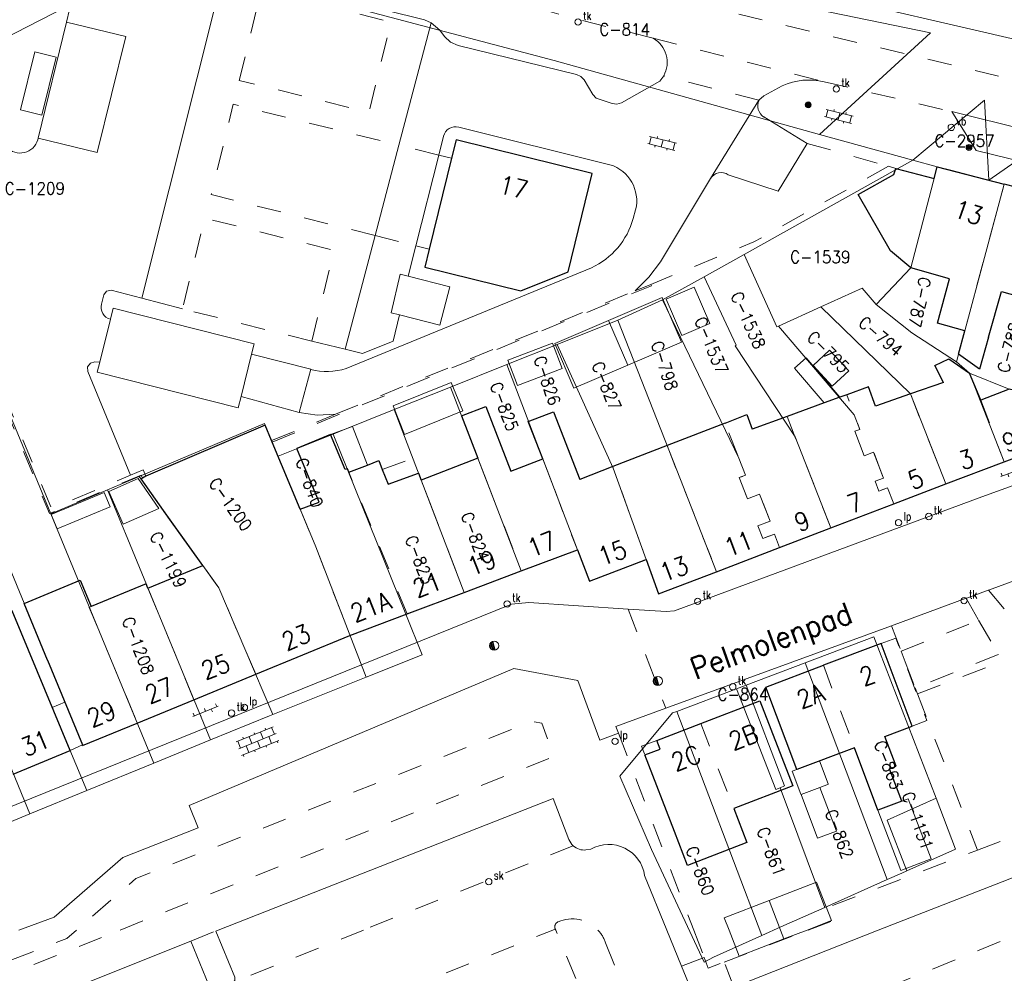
# Model space of a CAD drawing. Header units: metres. Extents: x 132072 to 132715, y 517419 to 517799.
# Tile 3 of 29: x 132124 to 132205, y 517496 to 517575. Entities that reach past the tile are written whole.
import ezdxf
from ezdxf.enums import TextEntityAlignment as Align
from ezdxf.lldxf.tags import DXFTag

# ---------------------------------------------------------------- set-up
doc = ezdxf.new("R2010")
doc.units = ezdxf.units.M
doc.header["$MEASUREMENT"] = 0
doc.linetypes.add('NLCS-HIDDEN', pattern=[4, 2, -2])
for name, color, linetype, lineweight in [('GBKN BIJGEBOUW', 252, 'Continuous', 13), ('GBKN CULTUURSCHEIDING', 252, 'NLCS-HIDDEN', 13), ('GBKN HOOFDGEBOUW', 250, 'Continuous', 25), ('GBKN HOOFDGEBOUW OVERBOUWD', 250, 'Continuous', 25), ('GBKN HUISNUMMER', 252, 'Continuous', 13), ('GBKN KANT FUNCTIEVERSCHIL WEG', 252, 'NLCS-HIDDEN', 13), ('GBKN KANT GESLOTEN VERHARDING EIGEN TERREIN', 252, 'Continuous', 13), ('GBKN KANT GESLOTEN VERHARDING WEG', 252, 'Continuous', 13), ('GBKN KANT OPEN VERHARDING', 252, 'Continuous', 13), ('GBKN KANT OPEN VERHARDING WEG', 252, 'NLCS-HIDDEN', 13), ('GBKN KANT VERHARDING OVERIG', 252, 'Continuous', 13), ('GBKN KANT WEGVAK FUNCTIEVERSCHIL', 252, 'NLCS-HIDDEN', 13), ('GBKN KANT WEGVAK GESL VERHARDING', 252, 'NLCS-HIDDEN', 13), ('GBKN KANT WEGVAK OPEN VERHARDING', 252, 'Continuous', 13), ('GBKN LUIFEL', 252, 'NLCS-HIDDEN', 13), ('GBKN MUUR', 252, 'NLCS-HIDDEN', 13), ('GBKN OVERBOUW', 252, 'NLCS-HIDDEN', 13), ('GBKN SCHUUR', 252, 'Continuous', 13), ('GBKN STRAATNAAM', 252, 'Continuous', 13), ('GBKN TERREINAFSCHEIDING', 252, 'NLCS-HIDDEN', 13), ('GBKN TUSSENMUUR', 252, 'NLCS-HIDDEN', 13), ('GBKN VERHARDINGSSYMBOOL', 252, 'Continuous', 13), ('GBKN VLAKAFSLUITING', 252, 'NLCS-HIDDEN', 13), ('GBKN VLAKAFSLUITING BEHEER GROEN', 252, 'NLCS-HIDDEN', 13), ('GBKN VLAKAFSLUITING BEHEER WEGEN', 252, 'NLCS-HIDDEN', 13), ('KADASTER PERCEELNUMMER', 32, 'Continuous', 13), ('KADASTER PERCEELSGRENS', 32, 'KG-KADASTRAAL', 13), ('THEMA BOOM', 252, 'Continuous', 13), ('THEMA LICHTMAST', 252, 'Continuous', 13), ('THEMA RIOOL', 252, 'Continuous', 13), ('THEMA STRAATMEUBILAIR', 252, 'Continuous', 13)]:
    doc.layers.add(name, color=color, linetype=linetype, lineweight=lineweight)
doc.styles.add('Style-STANDARD', font='STANDARD.shx')
tags = doc.linetypes.add('KG-KADASTRAAL', pattern='A,5.5,-2,["K",Standard,S=1.8,R=0,X=0,Y=-0.9],-2,5.5,-2,[5,NLCS.SHX,S=0.75,R=0,X=0,Y=0],-2', length=19).pattern_tags.tags
tags[6] = DXFTag(74, 10)

# ---------------------------------------------------------------- blocks, each defined once
blk = doc.blocks.new('OV2')
at = {"layer": 'GBKN VERHARDINGSSYMBOOL'}
for p, q in [((0.0031, -0.023), (0.0031, 0.023)), ((0.0031, 0.02), (0.0151, 0.02)), ((0.0151, -0.023), (0.0151, 0.023)), ((0.0001, 0.01), (0.0031, 0.01)), ((0.0031, 0), (0.0151, 0)), ((0.0181, 0.01), (0.0151, 0.01)), ((0.0001, -0.01), (0.0031, -0.01)), ((0.0181, -0.01), (0.0151, -0.01)), ((0.0031, -0.02), (0.0151, -0.02))]:
    blk.add_line(p, q, dxfattribs=at)
blk = doc.blocks.new('OV6')
at = {"layer": 'GBKN VERHARDINGSSYMBOOL'}
for p, q in [((0, 0), (0.045, 0)), ((0.0025, 0), (0.0025, 0.005)), ((0.0225, 0), (0.0225, 0.005)), ((0.0325, 0), (0.0325, -0.005)), ((0.0425, 0), (0.0425, 0.005)), ((0.0125, 0), (0.0125, -0.005))]:
    blk.add_line(p, q, dxfattribs=at)
blk = doc.blocks.new('OV4')
at = {"layer": 'GBKN VERHARDINGSSYMBOOL'}
for p, q in [((0, 0.012), (0.066, 0.012)), ((0, 0), (0.066, 0)), ((0.003, 0.012), (0.003, 0)), ((0.013, 0.015), (0.013, 0.012)), ((0.013, 0), (0.013, -0.012)), ((0.023, 0.012), (0.023, 0)), ((0.033, 0.015), (0.033, 0.012)), ((0.033, 0), (0.033, -0.012)), ((0.043, 0.012), (0.043, 0)), ((0.053, 0.015), (0.053, 0.012)), ((0.053, 0), (0.053, -0.012)), ((0.063, 0.012), (0.063, 0)), ((0, -0.012), (0.066, -0.012)), ((0.003, -0.012), (0.003, -0.015)), ((0.023, -0.012), (0.023, -0.015)), ((0.043, -0.012), (0.043, -0.015)), ((0.063, -0.012), (0.063, -0.015))]:
    blk.add_line(p, q, dxfattribs=at)
blk = doc.blocks.new('tkolk')
at = {"layer": 'THEMA RIOOL'}
blk.add_circle((0, 0), 0.0262, dxfattribs=at)
at = {"layer": 'THEMA RIOOL', "style": 'Style-STANDARD', "width": 0.9}
blk.add_text('tk', height=0.0675, dxfattribs=at).set_placement((0.0413, 0.0187))
blk = doc.blocks.new('boom')
at = {"layer": 'THEMA BOOM'}
for radius in [0.0243, 0.0172, 0.0112, 0.00446]:
    blk.add_circle((0, 0), radius, dxfattribs=at)
blk = doc.blocks.new('vbord')
at = {"layer": 'THEMA STRAATMEUBILAIR'}
blk.add_circle((0, 0), 0.0262, dxfattribs=at)
at = {"layer": 'THEMA STRAATMEUBILAIR', "style": 'Style-STANDARD', "width": 0.9}
blk.add_text('vb', height=0.0675, dxfattribs=at).set_placement((0.0413, 0.0187))
blk = doc.blocks.new('dwa')
at = {"layer": 'THEMA RIOOL'}
for p, q in [((-0.035, 0.0138), (-0.0232, -0.0296)), ((-0.0296, 0.023), (-0.0141, -0.0348)), ((-0.0236, 0.0292), (-0.0056, -0.0371)), ((-0.0169, 0.0336), (0.0022, -0.0374)), ((-0.0099, 0.0361), (0.0097, -0.0361))]:
    blk.add_line(p, q, dxfattribs=at)
blk.add_circle((0, 0), 0.0375, dxfattribs=at)
blk = doc.blocks.new('lp')
at = {"layer": 'THEMA LICHTMAST'}
blk.add_circle((0, 0), 0.0262, dxfattribs=at)
at = {"layer": 'THEMA LICHTMAST', "style": 'Style-STANDARD', "width": 0.899999}
blk.add_text('lp', height=0.0675, dxfattribs=at).set_placement((0.0412, 0.0188))
blk = doc.blocks.new('skolk')
at = {"layer": 'THEMA RIOOL'}
blk.add_circle((0, 0), 0.0262, dxfattribs=at)
at = {"layer": 'THEMA RIOOL', "style": 'Style-STANDARD', "width": 0.9}
blk.add_text('sk', height=0.0675, dxfattribs=at).set_placement((0.0413, 0.0188))

msp = doc.modelspace()

# ---------------------------------------------------------------- linework, layer by layer
at = {"layer": 'GBKN BIJGEBOUW', "flags": 128}
for points in [[(132143.281, 517547.4), (132143.494, 517548.255), (132131.883, 517551.189), (132131.655, 517550.274)], [(132131.655, 517550.274), (132130.773, 517546.739)], [(132142.412, 517543.917), (132143.281, 517547.4)], [(132130.773, 517546.739), (132130.57, 517545.927), (132142.181, 517542.993), (132142.412, 517543.917)]]:
    msp.add_lwpolyline(points, dxfattribs=at)
at = {"layer": 'GBKN CULTUURSCHEIDING', "flags": 128}
msp.add_lwpolyline([(132203.019, 517506.579), (132214.557, 517510.984), (132226.554, 517515.793)], dxfattribs=at)
at = {"layer": 'GBKN HOOFDGEBOUW', "flags": 128}
for points in [[(132157.898, 517556.057), (132157.529, 517554.556), (132165.433, 517552.613), (132169.33, 517554.166), (132171.321, 517562.265), (132160.108, 517565.049), (132159.734, 517563.529)], [(132159.734, 517563.529), (132157.898, 517556.057)], [(132197.554, 517554.504), (132195.862, 517555.897), (132193.216, 517560.555), (132196.136, 517562.191), (132196.305, 517562.693)], [(132196.305, 517562.693), (132199.454, 517561.872)], [(132199.454, 517561.872), (132199.705, 517562.835), (132205.214, 517561.399)], [(132210.423, 517560.041), (132205.214, 517561.399)], [(132200.73, 517553.592), (132197.554, 517554.504)], [(132201.983, 517549.326), (132199.736, 517549.941), (132200.73, 517553.592)], [(132203.94, 517548.791), (132205.008, 517552.555)], [(132205.008, 517552.555), (132208.246, 517551.662)], [(132203.94, 517548.791), (132203.192, 517546.154), (132201.456, 517547.397), (132201.983, 517549.326)], [(132200.228, 517545.081), (132199.505, 517546.464), (132200.66, 517547.024), (132202.375, 517545.834)], [(132203.302, 517543.619), (132202.375, 517545.834)], [(132194.051, 517544.701), (132192.261, 517544.054)], [(132197.506, 517544.127), (132194.623, 517543.116), (132194.051, 517544.701)], [(132200.228, 517545.081), (132197.506, 517544.127)], [(132213.083, 517542.778), (132205.63, 517544.522), (132203.302, 517543.619)], [(132191.698, 517543.85), (132190.415, 517543.387)], [(132192.261, 517544.054), (132191.698, 517543.85)], [(132160.557, 517542.32), (132162.563, 517543.098), (132164.627, 517537.778)], [(132190.415, 517543.387), (132187.348, 517542.278)], [(132160.557, 517542.32), (132161.902, 517538.851)], [(132167.244, 517538.794), (132166.054, 517541.86), (132168.135, 517542.667), (132170.297, 517537.095)], [(132182.246, 517541.731), (132184.048, 517542.431), (132184.478, 517541.241)], [(132187.348, 517542.278), (132184.478, 517541.241)], [(132144.928, 517540.282), (132144.401, 517541.549), (132134.565, 517537.355)], [(132182.246, 517541.731), (132177.476, 517539.88)], [(132205.214, 517538.55), (132213.504, 517541.653)], [(132144.974, 517540.171), (132144.928, 517540.282)], [(132149.78, 517540.795), (132147.002, 517539.647)], [(132151.285, 517537.677), (132151.164, 517537.97), (132150.979, 517537.894), (132149.78, 517540.795)], [(132147.279, 517534.63), (132144.974, 517540.171)], [(132148.827, 517535.231), (132147.002, 517539.647)], [(132177.476, 517539.88), (132173, 517538.144)], [(132152.812, 517538.276), (132153.742, 517538.642), (132154.031, 517537.905)], [(132161.902, 517538.851), (132157.224, 517537.037)], [(132164.627, 517537.778), (132167.244, 517538.794)], [(132151.285, 517537.677), (132152.812, 517538.276)], [(132154.031, 517537.905), (132154.509, 517536.687)], [(132173, 517538.144), (132170.297, 517537.095)], [(132200.412, 517536.714), (132205.214, 517538.55)], [(132134.291, 517537.196), (132134.174, 517537.128)], [(132136.552, 517533.801), (132134.174, 517537.128)], [(132134.565, 517537.355), (132134.291, 517537.196)], [(132154.509, 517536.687), (132157.01, 517537.614)], [(132157.01, 517537.614), (132157.224, 517537.037)], [(132196.13, 517535.074), (132200.412, 517536.714)], [(132147.279, 517534.63), (132148.827, 517535.231)], [(132190.967, 517533.101), (132196.13, 517535.074)], [(132139.259, 517530.012), (132136.552, 517533.801)], [(132186.742, 517531.482), (132190.967, 517533.101)], [(132181.547, 517529.494), (132186.742, 517531.482)], [(132165.48, 517529.566), (132170.091, 517531.303)], [(132170.091, 517531.303), (132171.098, 517528.726), (132175.752, 517530.511)], [(132134.74, 517528.145), (132139.259, 517530.012)], [(132175.752, 517530.511), (132176.777, 517527.669), (132181.547, 517529.494)], [(132160.775, 517527.794), (132165.48, 517529.566)], [(132126.472, 517522.225), (132124.55, 517526.879), (132129.179, 517528.791), (132130.073, 517526.625)], [(132134.74, 517528.145), (132134.596, 517528.494), (132130.073, 517526.625)], [(132156.084, 517526.027), (132160.775, 517527.794)], [(132128.33, 517514.78), (132123.557, 517526.273), (132118.927, 517524.351), (132119.607, 517522.713)], [(132151.376, 517524.253), (132156.084, 517526.027)], [(132143.615, 517521.054), (132151.376, 517524.253)], [(132195.092, 517523.578), (132190.342, 517521.788)], [(132197.652, 517516.788), (132195.092, 517523.578)], [(132126.472, 517522.225), (132129.346, 517515.244)], [(132192.902, 517514.997), (132188.158, 517513.208), (132185.598, 517520), (132190.342, 517521.788)], [(132138.534, 517518.959), (132143.615, 517521.054)], [(132133.865, 517517.035), (132138.534, 517518.959)], [(132180.258, 517517.004), (132185.119, 517518.877), (132187.82, 517511.865), (132182.958, 517509.992)], [(132129.346, 517515.244), (132129.371, 517515.182), (132133.865, 517517.035)], [(132176.63, 517515.607), (132180.258, 517517.004)], [(132195.406, 517515.941), (132197.652, 517516.788)], [(132196.788, 517510.605), (132195.783, 517513.272), (132196.335, 517513.48), (132195.406, 517515.941)], [(132123.663, 517512.842), (132128.33, 517514.78)], [(132178.081, 517508.114), (132175.653, 517514.415)], [(132194.836, 517509.869), (132192.902, 517514.997)], [(132196.788, 517510.605), (132194.836, 517509.869)], [(132182.958, 517509.992), (132184.037, 517507.193), (132179.159, 517505.314), (132178.081, 517508.114)]]:
    msp.add_lwpolyline(points, dxfattribs=at)
at = {"layer": 'GBKN HOOFDGEBOUW OVERBOUWD', "flags": 128}
msp.add_lwpolyline([(132175.653, 517514.415), (132176.903, 517514.897), (132176.63, 517515.607)], dxfattribs=at)
at = {"layer": 'GBKN KANT FUNCTIEVERSCHIL WEG', "flags": 128}
for points in [[(132169.75, 517506.931), (132152.498, 517500)], [(132152.498, 517500), (132141.696, 517495.66)], [(132144.459, 517490.49), (132168.078, 517500)], [(132168.078, 517500), (132168.274, 517500.079)], [(132184.519, 517490.745), (132207.242, 517500)]]:
    msp.add_lwpolyline(points, dxfattribs=at)
at = {"layer": 'GBKN KANT GESLOTEN VERHARDING EIGEN TERREIN', "flags": 128}
for points in [[(132134.254, 517552.022), (132141.032, 517579.07)], [(132128.03, 517574.729), (132128.284, 517575.772)], [(132128.03, 517574.729), (132132.912, 517573.546), (132130.568, 517564.001), (132125.708, 517565.184)], [(132128.03, 517574.729), (132125.708, 517565.184)], [(132155.397, 517564.6), (132158.054, 517574.686)], [(132124.259, 517567.505), (132126.014, 517567.076), (132127.192, 517571.855), (132125.434, 517572.286), (132124.259, 517567.505)], [(132181.057, 517561.867), (132185.043, 517568.314)], [(132160.325, 517566.089), (132172.777, 517562.993)], [(132125.675, 517565.049), (132125.708, 517565.184)], [(132153.439, 517557.169), (132155.397, 517564.6)], [(132158.691, 517563.787), (132159.085, 517565.349)], [(132188.998, 517564.753), (132186.614, 517560.822), (132182.512, 517562.168)], [(132156.809, 517556.329), (132158.691, 517563.787)], [(132174.843, 517552.611), (132175.973, 517553.733), (132176.923, 517555.012), (132181.057, 517561.867)], [(132174.889, 517559.295), (132174.687, 517558.573)], [(132150.976, 517547.818), (132153.439, 517557.169)], [(132156.176, 517553.819), (132156.809, 517556.329)], [(132171.248, 517554.521), (132151.06, 517546.224)], [(132156.176, 517553.819), (132155.503, 517553.973), (132154.752, 517550.811), (132155.453, 517550.641)], [(132155.453, 517550.641), (132158.771, 517549.784), (132159.586, 517552.938), (132156.176, 517553.819)], [(132134.254, 517552.022), (132131.712, 517552.661), (132131.334, 517552.593), (132131.103, 517552.287), (132130.923, 517551.524)], [(132137.589, 517551.124), (132134.254, 517552.022)], [(132155.453, 517550.641), (132154.93, 517548.459), (132152.405, 517547.459), (132150.976, 517547.818)], [(132150.976, 517547.818), (132148.238, 517548.475)], [(132133.305, 517537.43), (132129.803, 517545.971), (132129.763, 517546.358), (132130.012, 517546.657), (132130.385, 517546.778), (132130.773, 517546.739)], [(132143.281, 517547.4), (132148.143, 517546.153)], [(132147.191, 517542.606), (132148.143, 517546.153)], [(132142.412, 517543.917), (132147.191, 517542.606)], [(132147.191, 517542.606), (132148.676, 517542.374), (132150.185, 517542.449)]]:
    msp.add_lwpolyline(points, dxfattribs=at)
at = {"layer": 'GBKN KANT GESLOTEN VERHARDING EIGEN TERREIN', "extrusion": (0, 0, -1)}
for centre, radius, start, end in [((-132160.054, 517565.134), 0.993, 12.52916, 105.81551), ((-132171.882, 517560.03), 3.095, 106.80267, 193.73427), ((-132168.629, 517560.229), 6.28, 195.28979, 245.35385), ((-132149.485, 517550.993), 5.023, 251.72044, 285.49094)]:
    msp.add_arc(centre, radius, start, end, dxfattribs=at)
at = {"layer": 'GBKN KANT GESLOTEN VERHARDING EIGEN TERREIN'}
for centre, radius, start, end in [((132124.236, 517565.449), 1.493, 221.85574, 344.44496), ((132181.933, 517561.301), 1.043, 56.25042, 147.12572), ((132131.886, 517551.249), 1.002, 164.04528, 256.6612)]:
    msp.add_arc(centre, radius, start, end, dxfattribs=at)
at = {"layer": 'GBKN KANT GESLOTEN VERHARDING WEG', "flags": 128}
msp.add_lwpolyline([(132181.81, 517578.969), (132214.107, 517571.457), (132215.334, 517571.197)], dxfattribs=at)
at = {"layer": 'GBKN KANT OPEN VERHARDING', "flags": 128}
for points in [[(132144.897, 517578.09), (132157.501, 517574.931), (132158.054, 517574.686)], [(132158.054, 517574.686), (132158.76, 517574.076), (132159.167, 517573.553), (132159.661, 517573.096), (132160.27, 517572.807), (132170.022, 517570.426), (132170.381, 517570.254), (132170.66, 517569.97), (132171.362, 517568.77), (132171.632, 517568.471), (132172.944, 517568.031), (132173.336, 517567.99), (132173.715, 517568.098), (132176.871, 517569.867), (132177.048, 517570.081), (132177.197, 517570.314)], [(132223.134, 517561.6), (132219.739, 517560.11), (132212.953, 517561.692), (132213.011, 517562.055), (132211.305, 517562.473), (132211.209, 517562.146), (132202.916, 517564.173), (132200.927, 517567.373)], [(132185.448, 517566.924), (132188.998, 517564.753)], [(132196.305, 517562.693), (132195.701, 517562.874)], [(132128.33, 517514.78), (132129.346, 517515.244)], [(132169.395, 517507.448), (132168.091, 517510.817), (132140.534, 517500)], [(132170.796, 517506.593), (132171.212, 517506.665)], [(132177.463, 517500), (132175.631, 517504.499)], [(132194.843, 517500), (132206.176, 517504.399)], [(132140.534, 517500), (132140.32, 517499.916)], [(132140.32, 517499.916), (132141.899, 517496.132), (132141.896, 517495.854), (132141.696, 517495.66)], [(132178.67, 517497.037), (132177.463, 517500)], [(132182.973, 517495.282), (132194.843, 517500)], [(132138.275, 517499.09), (132116.757, 517490.485)], [(132140.427, 517495.172), (132140.027, 517495.18), (132139.748, 517495.467), (132138.275, 517499.09)], [(132179.874, 517494.08), (132178.67, 517497.037)]]:
    msp.add_lwpolyline(points, dxfattribs=at)
at = {"layer": 'GBKN KANT OPEN VERHARDING'}
for centre, radius, start, end in [((132186.05, 517567.853), 1.107, 155.41323, 237.07552), ((132170.643, 517507.925), 1.336, 200.90367, 228.0475), ((132172.666, 517504.041), 3, 8.78392, 118.99195), ((132170.649, 517507.924), 1.34, 227.86833, 276.31667)]:
    msp.add_arc(centre, radius, start, end, dxfattribs=at)
at = {"layer": 'GBKN KANT OPEN VERHARDING WEG', "flags": 128}
for points in [[(132168.307, 517500), (132168.274, 517500.079)], [(132169.958, 517496.011), (132168.307, 517500)], [(132172.408, 517498.957), (132174.634, 517493.486), (132175.003, 517492.561)]]:
    msp.add_lwpolyline(points, dxfattribs=at)
at = {"layer": 'GBKN KANT OPEN VERHARDING WEG', "extrusion": (0, 0, -1)}
for centre, radius, start, end in [((-132168.666, 517500.265), 0.434, 334.61817, 68.37959), ((-132169.675, 517498.028), 2.887, 66.1239, 136.91833), ((-132169.675, 517498.028), 2.887, 136.91833, 161.23034)]:
    msp.add_arc(centre, radius, start, end, dxfattribs=at)
at = {"layer": 'GBKN KANT VERHARDING OVERIG', "flags": 128}
msp.add_lwpolyline([(132185.043, 517568.314), (132185.445, 517568.675), (132186.956, 517569.492)], dxfattribs=at)
at = {"layer": 'GBKN KANT VERHARDING OVERIG'}
msp.add_arc((132175.201, 517571.426), 2.285, 330.87338, 60.47966, dxfattribs=at)
at = {"layer": 'GBKN KANT VERHARDING OVERIG', "extrusion": (0, 0, -1)}
msp.add_arc((-132189.173, 517564.565), 5.403, 65.7741, 103.2482, dxfattribs=at)
at = {"layer": 'GBKN KANT WEGVAK FUNCTIEVERSCHIL', "flags": 128}
msp.add_lwpolyline([(132176.327, 517573.414), (132190.411, 517569.824)], dxfattribs=at)
at = {"layer": 'GBKN KANT WEGVAK GESL VERHARDING', "flags": 128}
for points in [[(132176.327, 517573.414), (132170.093, 517574.965), (132163.832, 517576.752), (132159.116, 517578.43), (132154.53, 517580.438), (132151.833, 517581.744), (132149.193, 517583.161), (132147.291, 517584.315)], [(132190.411, 517569.824), (132200.927, 517567.373)]]:
    msp.add_lwpolyline(points, dxfattribs=at)
at = {"layer": 'GBKN KANT WEGVAK OPEN VERHARDING', "flags": 128}
for points in [[(132200.927, 517567.373), (132213.385, 517564.273), (132223.134, 517561.6)], [(132203.385, 517535.654), (132231.742, 517545.92)], [(132174.277, 517526.417), (132177.395, 517526.213), (132178.094, 517526.284), (132203.385, 517535.654)], [(132214.423, 517531.816), (132203.933, 517527.976)], [(132202.096, 517527.304), (132195.948, 517525.052)], [(132202.238, 517527.356), (132202.096, 517527.304)], [(132203.898, 517527.963), (132202.238, 517527.356)], [(132203.933, 517527.976), (132203.898, 517527.963)], [(132115.263, 517506.86), (132164.667, 517526.811), (132166.104, 517526.953), (132174.277, 517526.417)], [(132195.948, 517525.052), (132177.372, 517518.251)], [(132124.109, 517500), (132127.029, 517501.058), (132132.682, 517505.965), (132138.874, 517508.42), (132138.148, 517510.255), (132164.851, 517521.515), (132170.127, 517520.537), (132171.931, 517515.636), (132173.247, 517516.114)], [(132177.372, 517518.251), (132173.262, 517516.747), (132173.472, 517516.198)], [(132173.247, 517516.114), (132173.472, 517516.198)]]:
    msp.add_lwpolyline(points, dxfattribs=at)
at = {"layer": 'GBKN LUIFEL', "flags": 128}
for points in [[(132142.263, 517569.942), (132144.081, 517577.386), (132154.745, 517574.742), (132152.931, 517567.307), (132142.263, 517569.942)], [(132153.439, 517557.169), (132139.959, 517560.534), (132141.756, 517567.971), (132155.397, 517564.6)], [(132158.691, 517563.787), (132155.397, 517564.6)], [(132159.734, 517563.529), (132158.691, 517563.787)], [(132148.238, 517548.475), (132150.068, 517555.943), (132139.421, 517558.6), (132137.589, 517551.124)], [(132153.439, 517557.169), (132156.809, 517556.329)], [(132156.809, 517556.329), (132157.898, 517556.057)], [(132148.238, 517548.475), (132137.589, 517551.124)], [(132154.031, 517537.905), (132156.556, 517538.84), (132157.01, 517537.614)], [(132195.092, 517523.578), (132196.299, 517524.033), (132198.859, 517517.242), (132197.652, 517516.788)], [(132190.032, 517513.915), (132190.756, 517511.997)], [(132188.158, 517513.208), (132187.784, 517513.067)], [(132187.784, 517513.067), (132188.507, 517511.149)], [(132190.756, 517511.997), (132190.051, 517511.731)]]:
    msp.add_lwpolyline(points, dxfattribs=at)
at = {"layer": 'GBKN MUUR', "flags": 128}
for points in [[(132144.974, 517540.171), (132176.191, 517553.037), (132176.146, 517553.148)], [(132150.185, 517542.449), (132174.843, 517552.611)], [(132174.843, 517552.611), (132176.146, 517553.148)], [(132134.291, 517537.196), (132134.177, 517537.45), (132126.644, 517534.273), (132119.671, 517550.95), (132098.709, 517541.984)], [(132119.816, 517551.433), (132126.815, 517534.693), (132133.305, 517537.43)], [(132144.928, 517540.282), (132150.185, 517542.449)], [(132133.305, 517537.43), (132134.346, 517537.869), (132134.565, 517537.355)]]:
    msp.add_lwpolyline(points, dxfattribs=at)
at = {"layer": 'GBKN OVERBOUW', "flags": 128}
msp.add_lwpolyline([(132176.63, 517515.607), (132175.38, 517515.125), (132175.653, 517514.415)], dxfattribs=at)
at = {"layer": 'GBKN SCHUUR', "flags": 128}
for points in [[(132177.41, 517551.935), (132179.708, 517552.918), (132180.99, 517549.925), (132178.692, 517548.941), (132177.41, 517551.935)], [(132177.082, 517552.066), (132172.659, 517550.173)], [(132177.082, 517552.066), (132178.656, 517548.389)], [(132172.659, 517550.173), (132168.236, 517548.279)], [(132172.659, 517550.173), (132174.233, 517546.495)], [(132178.656, 517548.389), (132174.233, 517546.495)], [(132168.053, 517548.319), (132164.376, 517546.918)], [(132168.053, 517548.319), (132168.85, 517546.227)], [(132168.236, 517548.279), (132169.81, 517544.602)], [(132191.07, 517544.766), (132192.428, 517546.021), (132190.854, 517547.724), (132189.496, 517546.469), (132191.07, 517544.766)], [(132164.376, 517546.918), (132165.173, 517544.826)], [(132190.415, 517543.387), (132187.957, 517546.258), (132188.926, 517547.088), (132191.698, 517543.85)], [(132168.85, 517546.227), (132165.173, 517544.826)], [(132174.233, 517546.495), (132169.81, 517544.602)], [(132159.714, 517545.077), (132154.928, 517543.14)], [(132159.714, 517545.077), (132160.662, 517542.736)], [(132154.928, 517543.14), (132155.876, 517540.799)], [(132160.662, 517542.736), (132155.876, 517540.799)], [(132152.812, 517538.276), (132151.57, 517541.442), (132149.78, 517540.795)], [(132131.518, 517536.086), (132133.928, 517537.155), (132135.645, 517534.7), (132132.71, 517533.398), (132131.518, 517536.086)], [(132127.279, 517533.019), (132131.631, 517534.837), (132131.14, 517536.014), (132126.787, 517534.196), (132127.279, 517533.019)], [(132188.507, 517511.149), (132190.051, 517511.731), (132191.409, 517508.128), (132189.865, 517507.547), (132188.507, 517511.149)], [(132194.836, 517509.869), (132196.706, 517504.91), (132199.201, 517505.851), (132197.331, 517510.81), (132196.788, 517510.605)], [(132185.87, 517502.433), (132189.788, 517503.943), (132191.01, 517500.771), (132189.009, 517500)], [(132185.87, 517502.433), (132182.183, 517501.014), (132182.574, 517500)], [(132185.87, 517502.433), (132186.807, 517500)], [(132182.574, 517500), (132183.406, 517497.841), (132187.092, 517499.261)], [(132186.807, 517500), (132187.092, 517499.261)], [(132189.009, 517500), (132187.092, 517499.261)]]:
    msp.add_lwpolyline(points, dxfattribs=at)
at = {"layer": 'GBKN TERREINAFSCHEIDING', "flags": 128}
for points in [[(132195.701, 517562.874), (132184.613, 517556.637), (132176.146, 517553.148)], [(132195.948, 517525.052), (132196.75, 517522.958)], [(132196.75, 517522.958), (132197.086, 517522.081)], [(132197.086, 517522.081), (132197.909, 517519.93)], [(132197.909, 517519.93), (132198.099, 517519.434)], [(132198.099, 517519.434), (132203.019, 517506.579)], [(132173.472, 517516.198), (132179.671, 517500)], [(132191.08, 517502.022), (132203.019, 517506.579)], [(132189.094, 517500), (132191.501, 517500.919), (132191.08, 517502.022)], [(132179.671, 517500), (132180.534, 517497.746)], [(132182.171, 517497.357), (132189.094, 517500)], [(132180.534, 517497.746), (132180.872, 517496.861), (132182.171, 517497.357)]]:
    msp.add_lwpolyline(points, dxfattribs=at)
at = {"layer": 'GBKN TUSSENMUUR', "flags": 128}
for points in [[(132202.979, 517553.047), (132205.214, 517561.399)], [(132201.983, 517549.326), (132202.979, 517553.047)], [(132196.13, 517535.074), (132195.625, 517536.408), (132194.9, 517536.133), (132194.594, 517536.937), (132195.289, 517537.201), (132194.479, 517539.339), (132193.701, 517539.044), (132192.94, 517541.051), (132193.343, 517541.204), (132192.261, 517544.054)], [(132197.506, 517544.127), (132200.412, 517536.714)], [(132203.302, 517543.619), (132205.214, 517538.55)], [(132187.348, 517542.278), (132190.967, 517533.101)], [(132186.742, 517531.482), (132186.306, 517532.598), (132185.362, 517532.229), (132184.956, 517533.267), (132185.958, 517533.659), (132185.09, 517535.879), (132184.101, 517535.492), (132183.418, 517537.237), (132183.925, 517537.436), (132182.246, 517541.731)], [(132177.476, 517539.88), (132181.547, 517529.494)], [(132161.902, 517538.851), (132162.616, 517536.998)], [(132167.244, 517538.794), (132168.199, 517536.281)], [(132175.752, 517530.511), (132173, 517538.144)], [(132153.087, 517533.301), (132151.285, 517537.677)], [(132157.224, 517537.037), (132157.942, 517535.185)], [(132162.616, 517536.998), (132165.48, 517529.566)], [(132168.199, 517536.281), (132170.091, 517531.303)], [(132147.279, 517534.63), (132148.562, 517531.544)], [(132157.942, 517535.185), (132160.775, 517527.794)], [(132156.084, 517526.027), (132153.087, 517533.301)], [(132148.562, 517531.544), (132151.376, 517524.253)], [(132139.259, 517530.012), (132140.584, 517528.159), (132143.615, 517521.054)], [(132134.74, 517528.145), (132138.534, 517518.959)], [(132130.073, 517526.625), (132129.917, 517526.561), (132133.865, 517517.035)], [(132190.342, 517521.788), (132192.902, 517514.997)], [(132180.258, 517517.004), (132182.958, 517509.992)]]:
    msp.add_lwpolyline(points, dxfattribs=at)
at = {"layer": 'GBKN VLAKAFSLUITING', "flags": 128}
for points in [[(132185.043, 517568.314), (132177.197, 517570.314)], [(132188.998, 517564.753), (132195.701, 517562.874)]]:
    msp.add_lwpolyline(points, dxfattribs=at)
at = {"layer": 'GBKN VLAKAFSLUITING BEHEER GROEN', "flags": 128}
for points in [[(132202.096, 517527.304), (132203.124, 517525.501)], [(132203.933, 517527.976), (132205.256, 517526.398)], [(132196.75, 517522.958), (132203.124, 517525.501)], [(132203.124, 517525.501), (132204.739, 517522.669)], [(132204.739, 517522.669), (132197.909, 517519.93)], [(132198.099, 517519.434), (132204.983, 517522.092), (132204.739, 517522.669)], [(132132.471, 517500), (132168.169, 517514.276), (132167.159, 517517.019), (132166.362, 517517.167), (132133.736, 517504.231), (132128.862, 517500)], [(132128.862, 517500), (132128.06, 517499.304), (132116.551, 517494.85), (132116.628, 517493.664), (132132.471, 517500)], [(132138.275, 517499.09), (132140.32, 517499.916)], [(132180.534, 517497.746), (132178.67, 517497.037)], [(132182.973, 517495.282), (132182.171, 517497.357)]]:
    msp.add_lwpolyline(points, dxfattribs=at)
at = {"layer": 'GBKN VLAKAFSLUITING BEHEER WEGEN', "flags": 128}
for points in [[(132276.934, 517500), (132274.268, 517512.095), (132272.654, 517516.937), (132269.687, 517523.821), (132266.845, 517529.097), (132263.137, 517534.991), (132257.616, 517542.04), (132253.043, 517546.78), (132247.893, 517551.438), (132240.189, 517556.962), (132234.257, 517560.465), (132224.059, 517564.975), (132220.503, 517566.526), (132170.996, 517578.347), (132164.9, 517580.087), (132158.585, 517582.283), (132148.978, 517587.307), (132142.796, 517591.298), (132138.099, 517595.379), (132135.456, 517598.297), (132128.583, 517606.632), (132125.213, 517611.667)], [(132174.277, 517526.417), (132177.372, 517518.251)]]:
    msp.add_lwpolyline(points, dxfattribs=at)
at = {"layer": 'KADASTER PERCEELSGRENS', "flags": 128}
for points in [[(132081.931, 517552.537), (132109.671, 517565.004), (132110.827, 517567.644), (132122.779, 517573.29), (132129.019, 517576.516), (132107.94, 517587.819)], [(132146.863, 517577.22), (132159.213, 517582.073), (132199.148, 517573.852), (132190.018, 517565.496)], [(132146.863, 517577.22), (132168.196, 517571.572), (132190.018, 517565.496)], [(132203.955, 517561.728), (132219.564, 517572.594)], [(132203.955, 517561.728), (132203.61, 517568.323), (132197.702, 517563.357)], [(132190.018, 517565.496), (132197.702, 517563.357)], [(132183.811, 517555.606), (132197.702, 517563.357)], [(132197.702, 517563.357), (132199.705, 517562.835)], [(132194.682, 517551.48), (132197.554, 517554.504), (132199.705, 517562.835)], [(132199.705, 517562.835), (132200.828, 517562.542), (132203.955, 517561.728)], [(132201.298, 517546.767), (132201.983, 517549.326), (132205.214, 517561.4)], [(132203.955, 517561.728), (132205.214, 517561.4)], [(132205.214, 517561.4), (132210.412, 517560.002)], [(132180.523, 517553.771), (132183.811, 517555.606)], [(132183.811, 517555.606), (132186.517, 517549.656), (132186.636, 517549.71)], [(132177.113, 517551.868), (132180.523, 517553.771)], [(132180.523, 517553.771), (132183.175, 517548.141), (132183.084, 517548.099), (132188.014, 517540.589), (132190.967, 517533.101)], [(132190.142, 517551.299), (132193.526, 517552.833), (132194.682, 517551.48)], [(132173.431, 517550.198), (132177.113, 517551.868)], [(132177.113, 517551.868), (132183.371, 517538.853), (132183.925, 517537.436), (132183.418, 517537.237), (132184.101, 517535.492), (132185.09, 517535.879), (132185.958, 517533.659), (132184.956, 517533.267), (132185.362, 517532.229), (132186.306, 517532.598), (132186.742, 517531.483)], [(132119.902, 517550.814), (132120.582, 517549.17), (132126.749, 517534.258)], [(132186.636, 517549.71), (132190.142, 517551.299)], [(132190.142, 517551.299), (132197.506, 517544.127), (132200.412, 517536.714)], [(132194.682, 517551.48), (132197.615, 517549.146), (132201.298, 517546.767)], [(132168.426, 517548.198), (132173.431, 517550.198)], [(132173.431, 517550.198), (132178.577, 517537.071), (132181.547, 517529.495)], [(132186.636, 517549.71), (132192.885, 517542.41), (132193.343, 517541.204), (132192.94, 517541.051), (132193.701, 517539.044), (132194.479, 517539.339), (132195.289, 517537.201), (132194.594, 517536.937), (132194.9, 517536.133), (132195.625, 517536.408), (132196.13, 517535.075)], [(132115.424, 517549.066), (132127.898, 517518.761), (132126.858, 517518.325), (132129.703, 517511.474)], [(132164.297, 517546.548), (132168.426, 517548.198)], [(132168.426, 517548.198), (132173.05, 517538.004), (132175.752, 517530.511)], [(132109.746, 517546.851), (132125.01, 517509.551)], [(132201.298, 517546.767), (132202.375, 517545.834)], [(132159.65, 517544.691), (132164.297, 517546.548)], [(132164.297, 517546.548), (132170.091, 517531.303)], [(132202.375, 517545.834), (132205.214, 517538.551)], [(132202.375, 517545.834), (132205.63, 517544.522), (132206.348, 517544.354)], [(132155.01, 517542.836), (132159.65, 517544.691)], [(132159.65, 517544.691), (132165.48, 517529.567)], [(132149.986, 517540.828), (132150.512, 517541.038), (132155.01, 517542.836)], [(132155.01, 517542.836), (132160.775, 517527.794)], [(132134.029, 517537.331), (132144.344, 517541.687), (132145.454, 517539.016)], [(132205.214, 517538.551), (132213.656, 517541.78)], [(132145.454, 517539.016), (132149.986, 517540.828)], [(132149.986, 517540.828), (132155.981, 517525.988)], [(132145.454, 517539.016), (132148.562, 517531.544), (132152.706, 517520.807)], [(132200.412, 517536.714), (132205.214, 517538.551)], [(132131.404, 517536.223), (132134.029, 517537.331)], [(132134.029, 517537.331), (132140.584, 517528.159), (132145.025, 517517.751)], [(132126.749, 517534.258), (132131.404, 517536.223)], [(132131.404, 517536.223), (132139.9, 517515.653)], [(132196.13, 517535.075), (132200.412, 517536.714)], [(132190.967, 517533.101), (132196.13, 517535.075)], [(132126.749, 517534.258), (132130.948, 517524.074), (132135.231, 517513.739)], [(132186.742, 517531.483), (132190.967, 517533.101)], [(132181.547, 517529.495), (132186.742, 517531.483)], [(132165.48, 517529.567), (132170.091, 517531.303)], [(132170.091, 517531.303), (132171.098, 517528.726)], [(132171.098, 517528.726), (132175.642, 517530.469)], [(132175.642, 517530.469), (132175.752, 517530.511)], [(132175.752, 517530.511), (132176.777, 517527.669), (132181.547, 517529.495)], [(132160.775, 517527.794), (132165.48, 517529.567)], [(132155.981, 517525.988), (132160.775, 517527.794)], [(132152.706, 517520.807), (132157.331, 517522.647), (132155.981, 517525.988)], [(132188.848, 517522.002), (132194.508, 517524.146)], [(132194.508, 517524.146), (132199.613, 517510.842)], [(132183.982, 517520.16), (132188.848, 517522.002)], [(132188.848, 517522.002), (132195.602, 517504.155)], [(132145.025, 517517.751), (132152.706, 517520.807)], [(132183.183, 517519.858), (132183.982, 517520.16)], [(132183.982, 517520.16), (132187.154, 517511.857), (132186.786, 517511.713)], [(132178.271, 517517.997), (132183.183, 517519.858)], [(132183.183, 517519.858), (132186.418, 517511.57), (132186.786, 517511.713)], [(132139.9, 517515.653), (132144.754, 517517.643), (132145.025, 517517.751)], [(132177.932, 517517.869), (132173.599, 517512.674)], [(132177.932, 517517.869), (132178.271, 517517.997)], [(132178.271, 517517.997), (132185.288, 517499.556)], [(132135.231, 517513.739), (132139.9, 517515.653)], [(132129.703, 517511.474), (132135.231, 517513.739)], [(132173.599, 517512.674), (132176.193, 517506.625)], [(132125.01, 517509.551), (132129.703, 517511.474)], [(132186.786, 517511.713), (132190.457, 517501.861)], [(132199.613, 517510.842), (132195.599, 517509.053), (132197.215, 517504.874)], [(132197.215, 517504.874), (132201.218, 517506.659), (132199.613, 517510.842)], [(132120.244, 517507.597), (132125.01, 517509.551)], [(132176.193, 517506.625), (132180.538, 517497.343), (132181.291, 517497.774), (132185.288, 517499.556)], [(132195.602, 517504.155), (132196.787, 517504.683), (132197.215, 517504.874)], [(132190.457, 517501.861), (132195.602, 517504.155)], [(132185.288, 517499.556), (132186.851, 517500.253), (132190.457, 517501.861)]]:
    msp.add_lwpolyline(points, dxfattribs=at)

# ---------------------------------------------------------------- block references
at = {"layer": 'GBKN VERHARDINGSSYMBOOL', "zscale": 10}
for name, p, xscale, yscale, rotation in [('OV2', (132191.508, 517566.532), 49.99999999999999, 49.99999999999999, 75.88039706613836), ('OV2', (132176.957, 517564.309), 49.99999999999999, 49.99999999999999, 75.88039706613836), ('OV6', (132204.943, 517537.32), 49.99999999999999, 49.99999999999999, 20.48229688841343), ('OV6', (132138.45, 517517.565), 50.00000000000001, 50.00000000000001, 22.7168717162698), ('OV4', (132142.231, 517514.926), 50, 50, 22.07794164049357)]:
    msp.add_blockref(name, p, dxfattribs=dict(at, xscale=xscale, yscale=yscale, rotation=rotation))
at = {"layer": 'THEMA BOOM', "xscale": 10, "yscale": 10}
for p in [(132189.095, 517567.924), (132202.327, 517564.421)]:
    msp.add_blockref('boom', p, dxfattribs=at)
at = {"layer": 'THEMA LICHTMAST', "xscale": 10, "yscale": 10}
for p in [(132196.53, 517533.529), (132142.685, 517518.319), (132173.196, 517515.532)]:
    msp.add_blockref('lp', p, dxfattribs=at)
at = {"layer": 'THEMA RIOOL', "xscale": 10, "yscale": 10}
for name, p in [('tkolk', (132170.15, 517574.74)), ('tkolk', (132191.405, 517569.235)), ('tkolk', (132199.023, 517534.038)), ('tkolk', (132164.315, 517526.837)), ('tkolk', (132179.992, 517527.06)), ('tkolk', (132201.918, 517527.111)), ('dwa', (132163.242, 517523.4)), ('dwa', (132176.714, 517520.489)), ('tkolk', (132182.885, 517520.024)), ('tkolk', (132141.628, 517517.855)), ('skolk', (132162.802, 517503.982))]:
    msp.add_blockref(name, p, dxfattribs=at)
at = {"layer": 'THEMA STRAATMEUBILAIR', "xscale": 10, "yscale": 10}
msp.add_blockref('vbord', (132200.867, 517566.066), dxfattribs=at)

# ---------------------------------------------------------------- texts
at = {"layer": 'GBKN HUISNUMMER', "style": 'Style-STANDARD'}
for s, rotation, p in [('17', 346.05574, (132164.84, 517561.143)), ('13', 340.85811, (132202.283, 517559.066)), ('900', 17.32996, (132206.792, 517540.554)), ('3', 17.32996, (132202.099, 517538.745)), ('5', 20.95465, (132197.944, 517537.123)), ('7', 20.9112, (132192.951, 517535.172)), ('9', 20.96219, (132188.589, 517533.643)), ('17', 21.1615, (132167.175, 517531.765)), ('11', 20.9367, (132183.362, 517531.793)), ('15', 19.52463, (132172.977, 517531.059)), ('19', 20.63539, (132162.225, 517530.239)), ('13', 19.98931, (132178.048, 517529.733)), ('21', 20.64294, (132157.728, 517528.429)), ('21A', 21.41179, (132153.088, 517526.596)), ('23', 22.89237, (132146.939, 517524.085)), ('25', 20.11686, (132140.31, 517521.677)), ('2', 20.68639, (132193.958, 517520.936)), ('27', 22.40384, (132135.686, 517519.718)), ('2A', 20.68639, (132189.281, 517519.253)), ('29', 22.4113, (132130.921, 517517.771)), ('2B', 20.68639, (132183.77, 517515.877)), ('31', 22.5342, (132125.468, 517515.383)), ('2C', 20.68639, (132179.032, 517514.146))]:
    msp.add_text(s, height=1.5, rotation=rotation, dxfattribs=at).set_placement(p, align=Align.MIDDLE_CENTER)
at = {"layer": 'GBKN STRAATNAAM', "style": 'Style-STANDARD'}
msp.add_text('Pelmolenpad', height=1.8, rotation=20.08377, dxfattribs=at).set_placement((132186.043, 517523.806), align=Align.MIDDLE_CENTER)
at = {"layer": 'KADASTER PERCEELNUMMER', "style": 'Style-STANDARD'}
for s, p in [('C-814', (132173.987, 517574.133)), ('C-2957', (132201.966, 517564.965)), ('C-1209', (132125.438, 517561.041)), ('C-1539', (132190.087, 517555.403)), ('C-864', (132183.722, 517519.395))]:
    msp.add_text(s, height=1, dxfattribs=at).set_placement(p, align=Align.MIDDLE_CENTER)
for s, rotation, p in [('C-787', 257.3718, (132198.276, 517551.68)), ('C-1538', 294.32758, (132184.15, 517550.185)), ('C-1537', 292.95248, (132181.118, 517548.11)), ('C-794', 319.58356, (132195.047, 517548.866)), ('C-788', 75.43562, (132205.64, 517547.939)), ('C-795', 315.24054, (132190.743, 517547.58)), ('C-798', 288.52352, (132177.264, 517546.444)), ('C-826', 288.52352, (132167.604, 517545.224)), ('C-827', 291.97272, (132172.491, 517544.779)), ('C-825', 290.64346, (132164.074, 517543.08)), ('C-840', 289.37722, (132148.038, 517536.818)), ('C-1200', 305.55182, (132141.541, 517535.041)), ('C-824', 290.46011, (132161.678, 517532.381)), ('C-1199', 296.71681, (132136.41, 517530.471)), ('C-823', 291.15339, (132157.095, 517530.456)), ('C-1208', 291.04453, (132133.944, 517523.391)), ('C-863', 290.99296, (132195.687, 517513.579)), ('C-1151', 289.92153, (132198.092, 517508.98)), ('C-862', 290.7294, (132191.643, 517507.904)), ('C-861', 290.43719, (132186.034, 517506.444)), ('C-860', 290.83253, (132180.199, 517504.877))]:
    msp.add_text(s, height=1, rotation=rotation, dxfattribs=at).set_placement(p, align=Align.MIDDLE_CENTER)

doc.saveas('drawing.dxf')
